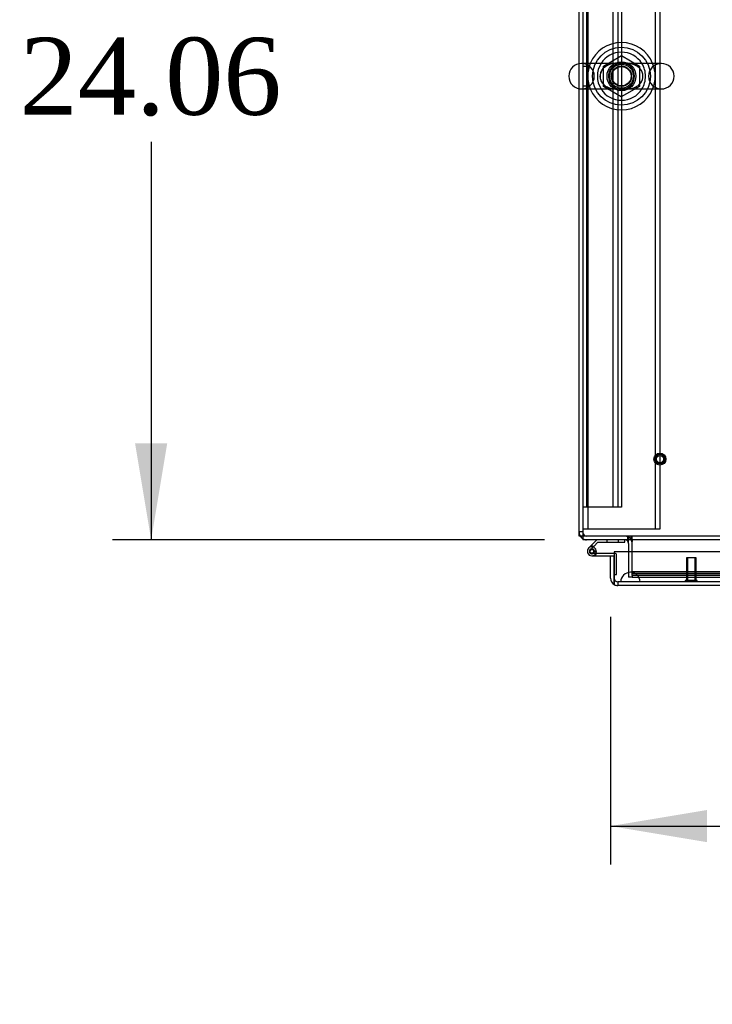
# Model space of a CAD drawing. Header units: inches. Extents: x 1 to 359, y -2 to 239.
# Tile 49 of 103: x 82 to 100, y 184 to 210. Entities that reach past the tile are written whole.
import ezdxf
from ezdxf.enums import TextEntityAlignment as Align
from ezdxf.lldxf.tags import DXFTag

# ---------------------------------------------------------------- set-up
doc = ezdxf.new("R2010")
doc.units = ezdxf.units.IN
doc.header["$MEASUREMENT"] = 0
for name, color, linetype in [('COM50677-1', 7, 'Continuous'), ('COM53964-2', 7, 'Continuous'), ('COM54746-60', 7, 'Continuous'), ('COM70220', 7, 'Continuous'), ('COM71195-8', 7, 'Continuous'), ('COM71197-1', 7, 'Continuous'), ('COM71302-3', 7, 'Continuous'), ('COM71303-3', 7, 'Continuous'), ('Default', 7, 'Continuous'), ('NTS18024', 7, 'Continuous'), ('SCS86414', 7, 'Continuous'), ('STD26258', 7, 'Continuous'), ('WAF25377', 7, 'Continuous'), ('WAM254785', 7, 'Continuous')]:
    doc.layers.add(name, color=color, linetype=linetype)
doc.styles.add('SEACAD_Times_New_Roman', font='times.ttf')
tags = doc.linetypes.add('HIDDEN2', pattern=[0.1875, 0.125, -0.0625]).pattern_tags.tags
tags[6:7] = [DXFTag(74, 4), DXFTag(75, 0), DXFTag(340, '0'), DXFTag(46, 0.0), DXFTag(50, 0.0), DXFTag(44, 0.0), DXFTag(45, 0.0)]
tags[4:5] = [DXFTag(74, 4), DXFTag(75, 0), DXFTag(340, '0'), DXFTag(46, 0.0), DXFTag(50, 0.0), DXFTag(44, 0.0), DXFTag(45, 0.0)]
doc.dimstyles.new('HAMMOND_(STH_-_540x360)', dxfattribs={"dimtxt": 2, "dimasz": 2.5, "dimexe": 1, "dimexo": 1, "dimgap": 0.5, "dimtad": 0, "dimtih": 1, "dimtoh": 1, "dimzin": 0, "dimdsep": 46, "dimtxsty": 'SEACAD_Times_New_Roman', "dimblk1": '_SE_FILLED', "dimblk2": '_SE_FILLED', "dimsah": 1, "dimcen": 1, "dimadec": 0, "dimazin": 0, "dimtfac": 0.8, "dimtofl": 0, "dimtmove": 0, "dimatfit": 3, "dimfxl": 1, "dimtolj": 1, "dimtzin": 0, "dimarcsym": 0})

# ---------------------------------------------------------------- blocks, each defined once
blk = doc.blocks.new('SE3')
at = {"layer": 'COM50677-1', "color": 7, "linetype": 'HIDDEN2'}
for p, q in [((96.347, 220.013), (96.347, 196.513)), ((98.097, 220.013), (98.097, 196.513)), ((98.222, 220.013), (98.222, 196.513)), ((96.407, 196.513), (96.222, 196.513)), ((98.037, 196.513), (96.407, 196.513)), ((98.222, 196.513), (98.037, 196.513))]:
    blk.add_line(p, q, dxfattribs=at)
at = {"layer": 'COM53964-2', "color": 7, "linetype": 'HIDDEN2'}
for p, q in [((96.317, 219.451), (96.317, 197.076)), ((97.001, 219.451), (97.001, 197.076)), ((97.127, 219.451), (97.127, 197.076)), ((97.222, 219.451), (97.222, 197.076)), ((96.317, 208.514), (96.222, 208.514)), ((96.222, 208.014), (96.317, 208.014)), ((96.36, 197.076), (96.222, 197.076)), ((97.084, 197.076), (96.36, 197.076)), ((97.222, 197.076), (97.084, 197.076))]:
    blk.add_line(p, q, dxfattribs=at)
at = {"layer": 'COM54746-60', "color": 7, "linetype": 'Continuous'}
for p, q in [((96.586, 196.233), (96.419, 196.066)), ((97.306, 196.171), (97.306, 196.233)), ((96.419, 196.066), (96.375, 196.022)), ((96.466, 195.998), (96.441, 195.998)), ((96.488, 196.047), (96.502, 196.061)), ((96.502, 196.061), (96.612, 196.171)), ((96.612, 196.171), (97.306, 196.171)), ((96.391, 195.948), (96.391, 195.923)), ((96.441, 195.873), (96.466, 195.873)), ((96.454, 195.818), (97.034, 195.818)), ((97.034, 195.88), (96.493, 195.88)), ((96.516, 195.923), (96.516, 195.948)), ((96.516, 195.93), (96.57, 195.925)), ((97.034, 195.818), (97.034, 195.816)), ((97.034, 195.331), (97.034, 195.331))]:
    blk.add_line(p, q, dxfattribs=at)
at = {"layer": 'COM54746-60', "color": 7, "linetype": 'HIDDEN2'}
for p, q in [((96.841, 196.233), (96.841, 196.171)), ((97.145, 196.171), (97.145, 196.233)), ((96.417, 195.977), (96.488, 196.047)), ((96.493, 195.88), (96.454, 195.88)), ((96.508, 195.93), (96.516, 195.93)), ((96.571, 195.935), (96.509, 195.935)), ((97.071, 195.88), (97.034, 195.88)), ((97.096, 195.331), (97.096, 195.855)), ((97.034, 195.331), (97.096, 195.331))]:
    blk.add_line(p, q, dxfattribs=at)
blk.add_circle((96.454, 195.935), 0.05, dxfattribs=at)
at = {"layer": 'COM54746-60', "color": 7, "linetype": 'Continuous'}
for centre, radius, start, end in [((96.454, 195.935), 0.117, 354.7841, 270), ((96.441, 195.948), 0.05, 90, 180), ((96.454, 195.935), 0.135, 68.9858, 104.9706), ((96.466, 195.948), 0.05, 0, 90), ((96.441, 195.923), 0.05, 180, 270), ((96.466, 195.923), 0.05, 270, 0), ((96.454, 195.935), 0.117, 331.9602, 354.7841)]:
    blk.add_arc(centre, radius, start, end, dxfattribs=at)
at = {"layer": 'COM54746-60', "color": 7, "linetype": 'HIDDEN2'}
for centre, radius, start, end in [((96.454, 195.935), 0.055, 354.7841, 270), ((96.454, 195.935), 0.055, 270, 354.7841), ((96.454, 195.935), 0.117, 270, 331.9602), ((96.454, 195.935), 0.135, 299.9264, 335.9579), ((97.071, 195.855), 0.025, 0, 90)]:
    blk.add_arc(centre, radius, start, end, dxfattribs=at)
at = {"layer": 'COM70220', "color": 7, "linetype": 'HIDDEN2'}
for p, q in [((97.705, 195.391), (97.455, 195.391)), ((130.173, 195.391), (97.705, 195.391)), ((97.455, 195.145), (97.206, 195.143)), ((97.206, 195.143), (97.206, 195.142)), ((97.705, 195.143), (97.206, 195.143)), ((97.705, 195.142), (97.206, 195.142)), ((97.704, 195.143), (97.455, 195.145)), ((97.705, 195.145), (97.455, 195.145)), ((97.704, 195.142), (97.704, 195.143)), ((130.173, 195.145), (97.705, 195.145)), ((130.173, 195.143), (97.705, 195.143)), ((130.173, 195.142), (97.705, 195.142))]:
    blk.add_line(p, q, dxfattribs=at)
blk.add_arc((97.455, 195.141), 0.25, 0, 180, dxfattribs=at)
at = {"layer": 'COM71195-8', "color": 7, "linetype": 'Continuous'}
for p, q in [((96.939, 195.816), (97.034, 195.816)), ((96.939, 195.236), (96.939, 195.816)), ((130.844, 195.921), (97.034, 195.921)), ((97.034, 195.921), (97.034, 195.236)), ((97.034, 195.236), (97.034, 195.816)), ((97.034, 195.236), (97.034, 195.072)), ((97.034, 195.072), (97.034, 195.236)), ((130.749, 195.046), (97.129, 195.046))]:
    blk.add_line(p, q, dxfattribs=at)
at = {"layer": 'COM71195-8', "color": 7, "linetype": 'HIDDEN2'}
for p, q in [((130.749, 195.141), (97.129, 195.141)), ((97.129, 195.141), (97.129, 195.046))]:
    blk.add_line(p, q, dxfattribs=at)
at = {"layer": 'COM71195-8', "color": 7, "linetype": 'Continuous'}
for start, end in [(180, 240), (240, 270)]:
    blk.add_arc((97.129, 195.236), 0.19, start, end, dxfattribs=at)
at = {"layer": 'COM71195-8', "color": 7, "linetype": 'HIDDEN2'}
blk.add_arc((97.129, 195.236), 0.095, 180, 270, dxfattribs=at)
blk.add_ellipse((97.129, 195.236), major_axis=(0, 0.095), ratio=0.999171, start_param=1.570796, end_param=3.141593, dxfattribs=at)
at = {"layer": 'COM71195-8', "color": 7, "linetype": 'Continuous'}
blk.add_ellipse((97.129, 195.236), major_axis=(0, 0.19), ratio=0.999171, start_param=2.617994, end_param=3.141593, dxfattribs=at)
at = {"layer": 'COM71197-1', "color": 7, "linetype": 'Continuous'}
for p, q in [((96.127, 208.589), (96.127, 220.198)), ((96.127, 196.328), (96.127, 207.937)), ((96.222, 196.328), (96.127, 196.328)), ((97.407, 196.138), (97.407, 195.921))]:
    blk.add_line(p, q, dxfattribs=at)
at = {"layer": 'COM71197-1', "color": 7, "linetype": 'HIDDEN2'}
for p, q in [((96.127, 207.937), (96.127, 208.589)), ((96.222, 196.438), (96.127, 196.438)), ((97.407, 195.921), (97.407, 195.266)), ((97.502, 195.266), (97.407, 195.266))]:
    blk.add_line(p, q, dxfattribs=at)
for centre, radius, start, end in [((96.317, 196.423), 0.19, 180, 210), ((96.317, 196.423), 0.095, 180, 270), ((96.317, 196.423), 0.19, 240, 270), ((97.312, 196.138), 0.19, 30, 90)]:
    blk.add_arc(centre, radius, start, end, dxfattribs=at)
at = {"layer": 'COM71197-1', "color": 7, "linetype": 'Continuous'}
for centre, radius, start, end in [((96.317, 196.423), 0.19, 210, 240), ((97.312, 196.138), 0.095, 0, 90), ((97.312, 196.138), 0.19, 0, 30)]:
    blk.add_arc(centre, radius, start, end, dxfattribs=at)
at = {"layer": 'COM71302-3', "color": 7, "linetype": 'Continuous'}
for p, q in [((96.222, 220.15), (96.222, 208.595)), ((96.222, 207.932), (96.222, 196.376)), ((96.222, 196.376), (96.222, 196.233)), ((168.092, 196.233), (96.222, 196.233)), ((97.502, 196.233), (97.502, 196.185)), ((97.502, 195.921), (97.502, 196.185))]:
    blk.add_line(p, q, dxfattribs=at)
at = {"layer": 'COM71302-3', "color": 7, "linetype": 'HIDDEN2'}
for p, q in [((96.222, 208.595), (96.222, 207.932)), ((168.092, 196.328), (96.222, 196.328)), ((97.472, 196.233), (97.472, 196.328)), ((97.502, 196.233), (97.502, 196.328)), ((97.502, 195.409), (97.502, 195.921)), ((97.502, 195.409), (97.502, 195.402)), ((97.502, 195.309), (97.502, 195.402)), ((130.29, 195.402), (97.502, 195.402)), ((97.502, 195.361), (130.539, 195.361)), ((97.502, 195.309), (97.502, 195.268)), ((130.29, 195.309), (97.502, 195.309)), ((97.502, 195.268), (97.502, 195.266)), ((97.502, 195.266), (130.54, 195.266))]:
    blk.add_line(p, q, dxfattribs=at)
blk.add_circle((97.222, 208.263), 0.375, dxfattribs=at)
at = {"layer": 'COM71303-3', "color": 7, "linetype": 'HIDDEN2'}
for p, q in [((97.377, 196.328), (97.377, 196.233)), ((97.407, 196.138), (97.407, 196.328)), ((97.502, 195.266), (129.657, 195.266))]:
    blk.add_line(p, q, dxfattribs=at)
at = {"layer": 'NTS18024', "color": 7, "linetype": 'HIDDEN2'}
for p, q in [((96.757, 208.526), (97.222, 208.798)), ((97.222, 208.798), (97.687, 208.526)), ((96.757, 208), (96.757, 208.526)), ((97.687, 208.526), (97.687, 208)), ((97.217, 207.726), (96.757, 208)), ((97.687, 208), (97.217, 207.726))]:
    blk.add_line(p, q, dxfattribs=at)
for radius in [0.312, 0.263]:
    blk.add_circle((97.222, 208.263), radius, dxfattribs=at)
at = {"layer": 'SCS86414', "color": 7, "linetype": 'Continuous'}
for p, q in [((98.257, 208.595), (96.186, 208.595)), ((96.186, 207.932), (98.257, 207.932))]:
    blk.add_line(p, q, dxfattribs=at)
at = {"layer": 'SCS86414', "color": 7, "linetype": 'HIDDEN2'}
blk.add_line((96.786, 208.036), (96.769, 208.053), dxfattribs=at)
for radius in [0.312, 0.252]:
    blk.add_circle((97.222, 208.263), radius, dxfattribs=at)
at = {"layer": 'SCS86414', "color": 7, "linetype": 'Continuous'}
for centre, radius, start, end in [((97.222, 208.263), 0.625, 32.0055, 147.9945), ((96.186, 208.263), 0.331, 90, 270), ((98.257, 208.263), 0.331, 270, 90), ((97.222, 208.263), 0.625, 212.0055, 327.9945)]:
    blk.add_arc(centre, radius, start, end, dxfattribs=at)
at = {"layer": 'SCS86414', "color": 7, "linetype": 'HIDDEN2'}
for centre, radius, start, end in [((96.186, 208.263), 0.331, 270, 90), ((97.222, 208.263), 0.625, 147.9945, 212.0055), ((97.222, 208.263), 0.625, 0, 32.0055), ((98.257, 208.263), 0.331, 90, 270), ((97.222, 208.263), 0.625, 327.9945, 0)]:
    blk.add_arc(centre, radius, start, end, dxfattribs=at)
for points, knots in [([(96.774, 208.034), (96.805, 208.008), (96.839, 207.988), (96.928, 207.951), (96.985, 207.94), (97.074, 207.933), (97.104, 207.932), (97.166, 207.932), (97.199, 207.932), (97.294, 207.932), (97.357, 207.931), (97.474, 207.942), (97.532, 207.955), (97.638, 208.005), (97.687, 208.042), (97.76, 208.143), (97.782, 208.207), (97.778, 208.337), (97.752, 208.399), (97.674, 208.496), (97.624, 208.53), (97.516, 208.576), (97.458, 208.587), (97.339, 208.596), (97.276, 208.594), (97.18, 208.594), (97.147, 208.595), (97.086, 208.594), (97.056, 208.593), (96.967, 208.584), (96.91, 208.571), (96.803, 208.52), (96.754, 208.483), (96.683, 208.382), (96.661, 208.317), (96.666, 208.188), (96.692, 208.126), (96.731, 208.078)], [0.021148, 0.021148, 0.021148, 0.021148, 0.0625, 0.0625, 0.125, 0.125, 0.15625, 0.15625, 0.1875, 0.1875, 0.25, 0.25, 0.3125, 0.3125, 0.375, 0.375, 0.4375, 0.4375, 0.5, 0.5, 0.5625, 0.5625, 0.625, 0.625, 0.6875, 0.6875, 0.71875, 0.71875, 0.75, 0.75, 0.8125, 0.8125, 0.875, 0.875, 0.9375, 0.9375, 1, 1, 1, 1]), ([(96.711, 208.118), (96.691, 208.157), (96.678, 208.2), (96.671, 208.311), (96.689, 208.376), (96.757, 208.482), (96.804, 208.522), (96.881, 208.563), (96.909, 208.574), (96.964, 208.589), (96.992, 208.595), (97.024, 208.598), (97.028, 208.599), (97.031, 208.599)], [0.0193993, 0.0193993, 0.0193993, 0.0193993, 0.0625, 0.0625, 0.125, 0.125, 0.1875, 0.1875, 0.21875, 0.21875, 0.25, 0.25, 0.2538552, 0.2538552, 0.2538552, 0.2538552]), ([(97.432, 208.597), (97.476, 208.591), (97.518, 208.581), (97.585, 208.552), (97.611, 208.537), (97.635, 208.52)], [0.38985363, 0.38985363, 0.38985363, 0.38985363, 0.4375, 0.4375, 0.46893232, 0.46893232, 0.46893232, 0.46893232]), ([(97.012, 207.93), (96.968, 207.936), (96.926, 207.946), (96.868, 207.971), (96.85, 207.98), (96.834, 207.99)], [0.88966385, 0.88966385, 0.88966385, 0.88966385, 0.9375, 0.9375, 0.95813352, 0.95813352, 0.95813352, 0.95813352]), ([(97.629, 208.003), (97.616, 207.994), (97.602, 207.985), (97.539, 207.952), (97.486, 207.937), (97.431, 207.93)], [0.67053544, 0.67053544, 0.67053544, 0.67053544, 0.6875, 0.6875, 0.74722968, 0.74722968, 0.74722968, 0.74722968])]:
    blk.add_open_spline(points, degree=3, knots=knots, dxfattribs=at)
blk.add_open_spline([(96.797, 208.016), (96.793, 208.019), (96.79, 208.021), (96.787, 208.024)], degree=3, dxfattribs=at)
at = {"layer": 'STD26258', "color": 7, "linetype": 'HIDDEN2'}
for p, q in [((99.159, 195.766), (98.909, 195.766)), ((98.909, 195.766), (98.909, 195.173)), ((98.939, 195.766), (98.939, 195.173)), ((99.128, 195.766), (99.128, 195.173)), ((99.159, 195.173), (99.159, 195.766)), ((99.19, 195.173), (98.877, 195.173)), ((98.877, 195.173), (98.877, 195.141)), ((99.19, 195.141), (99.19, 195.173))]:
    blk.add_line(p, q, dxfattribs=at)
for radius in [0.156, 0.125, 0.0944]:
    blk.add_circle((98.222, 198.328), radius, dxfattribs=at)
at = {"layer": 'WAF25377', "color": 7, "linetype": 'Continuous'}
for start, end in [(22.2452, 157.7548), (202.2452, 337.7548)]:
    blk.add_arc((97.222, 208.263), 0.875, start, end, dxfattribs=at)
at = {"layer": 'WAF25377', "color": 7, "linetype": 'HIDDEN2'}
for radius, start, end in [(0.875, 157.7548, 202.2452), (0.34, 92.9521, 0), (0.34, 0, 90.2703), (0.875, 0, 22.2452), (0.875, 337.7548, 0)]:
    blk.add_arc((97.222, 208.263), radius, start, end, dxfattribs=at)
at = {"layer": 'WAM254785', "color": 7, "linetype": 'HIDDEN2'}
for radius in [0.75, 0.312]:
    blk.add_circle((97.222, 208.263), radius, dxfattribs=at)
blk = doc.blocks.new('DMBLK61')
at = {"layer": 'Default', "linetype": 'Continuous', "transparency": 16777216}
for points in [[(84.598, 217.793), (85.432, 217.793), (85.015, 220.293)], [(84.598, 198.733), (85.015, 196.233), (85.432, 198.733)]]:
    blk.add_hatch(color=7, dxfattribs=at).paths.add_polyline_path(points)
at = {"layer": 'Default', "color": 7, "linetype": 'Continuous', "transparency": 16777216}
for p, q in [((95.222, 220.293), (84.015, 220.293)), ((85.015, 220.293), (85.015, 209.963)), ((85.015, 206.563), (85.015, 196.233)), ((95.222, 196.233), (84.015, 196.233))]:
    blk.add_line(p, q, dxfattribs=at)
at = {"layer": 'Default', "color": 7, "linetype": 'Continuous', "transparency": 16777216, "style": 'SEACAD_Times_New_Roman'}
blk.add_text('24.06', height=2, dxfattribs=at).set_placement((81.603, 209.263), align=Align.TOP_LEFT)
blk = doc.blocks.new('_SE_FILLED')
at = {"color": 0}
blk.add_line((0, 0), (-1, 0), dxfattribs=at)
blk.add_solid([(0, 0), (-1, -0.1665), (-1, 0.1665), (0, 0)], dxfattribs=at)
blk = doc.blocks.new('DMBLK68')
at = {"layer": 'Default', "linetype": 'Continuous', "transparency": 16777216}
for points in [[(99.439, 188.387), (99.439, 189.221), (96.939, 188.804)], [(128.439, 188.387), (130.939, 188.804), (128.439, 189.221)]]:
    blk.add_hatch(color=7, dxfattribs=at).paths.add_polyline_path(points)
at = {"layer": 'Default', "color": 7, "linetype": 'Continuous', "transparency": 16777216}
for p, q in [((130.939, 194.579), (130.939, 187.804)), ((96.939, 194.236), (96.939, 187.804)), ((96.939, 188.804), (109.044, 188.804)), ((118.833, 188.804), (130.939, 188.804))]:
    blk.add_line(p, q, dxfattribs=at)
at = {"layer": 'Default', "color": 7, "linetype": 'Continuous', "transparency": 16777216, "style": 'SEACAD_Times_New_Roman'}
for s, p in [('34.00', (110.526, 189.804)), ('DOOR', (109.744, 186.804))]:
    blk.add_text(s, height=2, dxfattribs=at).set_placement(p, align=Align.TOP_LEFT)

msp = doc.modelspace()

# ---------------------------------------------------------------- block references
at = {"layer": 'Default'}
msp.add_blockref('SE3', (0, 0), dxfattribs=at)

# ---------------------------------------------------------------- dimensions: what is measured, and where the dimension line sits
at = {"layer": 'Default', "color": 7, "linetype": 'Continuous'}
dim = msp.add_linear_dim(base=(85.015, 220.293), p1=(96.222, 220.293), p2=(96.222, 196.233), angle=270, text='\\A1;<>', dimstyle='HAMMOND_(STH_-_540x360)', dxfattribs=at)
dim.commit()
dim.dimension.update_dxf_attribs({"geometry": 'DMBLK61', "text_midpoint": (85.015, 208.263), "dimtype": 161})
dim = msp.add_linear_dim(base=(130.939, 188.804), p1=(96.939, 195.236), p2=(130.939, 195.579), text='\\A1;<>\\PDOOR', dimstyle='HAMMOND_(STH_-_540x360)', dxfattribs=at)
dim.commit()
dim.dimension.update_dxf_attribs({"geometry": 'DMBLK68', "text_midpoint": (113.939, 188.804), "dimtype": 160})

doc.saveas('drawing.dxf')
